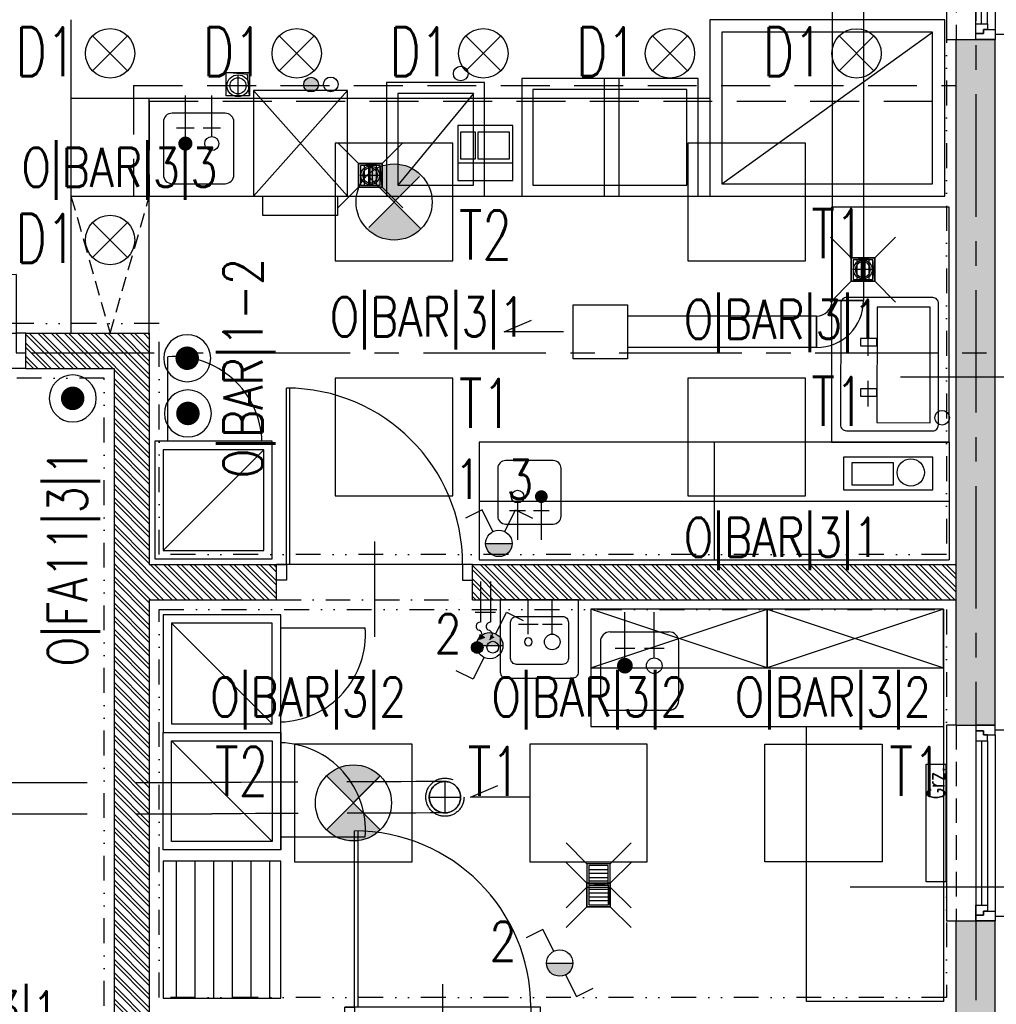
# Model space of a CAD drawing. Extents: x 41755 to 123924, y -112333 to 86187.
# Tile 229 of 256: x 101903 to 102401, y -7243 to -6741. Entities that reach past the tile are written whole.
import ezdxf
from ezdxf.enums import TextEntityAlignment as Align

# ---------------------------------------------------------------- set-up
doc = ezdxf.new("R2010")
doc.units = 0
doc.header["$LTSCALE"] = 50
for name, pattern in [('ACAD_ISO04W100', [30.5, 24, -3, 0.5, -3]), ('CENTER', [2, 1.25, -0.25, 0.25, -0.25]), ('DASHDOT', [1, 0.5, -0.25, 0, -0.25]), ('DASHED', [0.75, 0.5, -0.25]), ('DASHED2', [0.375, 0.25, -0.125]), ('DIVIDE', [31.75, 12.7, -6.35, 0, -6.35, 0, -6.35])]:
    doc.linetypes.add(name, pattern=pattern)
doc.layers.get('0').update_dxf_attribs({"color": 101, "linetype": 'CONTINUOUS'})
for name, color, linetype in [('-A_TECHNOLOGIA', 120, 'CONTINUOUS'), ('Drz---drzwi', 5, 'CONTINUOUS'), ('E-90', 6, 'CONTINUOUS'), ('E35', 6, 'CONTINUOUS'), ('Ins-co', 2, 'CONTINUOUS'), ('Ins-kan', 54, 'CONTINUOUS'), ('Ins-went', 141, 'CONTINUOUS'), ('Ins-wod', 4, 'CONTINUOUS'), ('Okn---okna', 5, 'CONTINUOUS'), ('Os-osie glowne', 1, 'CENTER'), ('Sc-beton', 7, 'CONTINUOUS'), ('Sc-beton-hatch', 86, 'CONTINUOUS'), ('Sc-cegla pustak', 42, 'CONTINUOUS'), ('Sc-cegla pustak-hatch', 8, 'CONTINUOUS'), ('Sc-izolacja term-styropian', 151, 'STYROPIAN-KA'), ('Sc-nadproza kon', 5, 'DASHED2'), ('Suf-widok', 8, 'CONTINUOUS'), ('W-idok pod', 5, 'DASHED'), ('W-otwor-strop', 1, 'CONTINUOUS'), ('Wyp-kuchnia', 71, 'CONTINUOUS'), ('Wyp-meble', 155, 'CONTINUOUS'), ('Wyp-sanitar', 131, 'CONTINUOUS')]:
    doc.layers.add(name, color=color, linetype=linetype)
doc.styles.add('ROMANS', font='romans', dxfattribs={"width": 0.85})
doc.linetypes.add('STYROPIAN-KA', pattern='A,0.0001,-0.1,[135,ltypeshp.shx,S=0.1,R=0,X=-0.1,Y=0],0,[135,ltypeshp.shx,S=0.1,R=180,X=0.1,Y=0],-0.1', length=0.2001)

# ---------------------------------------------------------------- blocks, each defined once
blk = doc.blocks.new('_jdhjxhgjshg')
at = {"linetype": 'DASHED2'}
for p, q in [((-10, 0), (-10, -100)), ((25, 0), (25, -100))]:
    blk.add_line(p, q, dxfattribs=at)
for p, q in [((10, -5), (10, -95)), ((0, -8), (0, -92)), ((3, -8), (3, -92)), ((6, -8), (6, -92))]:
    blk.add_line(p, q)
for points in [[(-10, 0), (-15, 0), (-15, -100), (-10, -100)], [(25, 0), (28, 0), (28, -100), (25, -100)]]:
    blk.add_lwpolyline(points)
for points in [[(10, -5), (10, 0), (0, 0), (0, -3), (4, -3), (4, -5)], [(6, -8), (6, -5), (4, -5), (4, -3), (0, -3), (0, -5), (0, -8)], [(6, -92), (6, -95), (4, -95), (4, -97), (0, -97), (0, -95), (0, -92)], [(10, -95), (10, -100), (0, -100), (0, -97), (4, -97), (4, -95)]]:
    blk.add_lwpolyline(points, close=True)
blk = doc.blocks.new('_dhgfkgh')
at = {"ltscale": 7}
for p, q in [((-23, -65), (34, -65)), ((-10, -125), (-100, -125)), ((-10, -123), (-99.98, -123))]:
    blk.add_line(p, q, dxfattribs=at)
for points in [[(0, -5), (0, 0), (-10, 0), (-10, -5)], [(0, -130), (0, -125), (-10, -125), (-10, -130)]]:
    blk.add_lwpolyline(points, close=True, dxfattribs=at)
for points in [[(-40, -5), (-10, -5)], [(-10, -125), (-10, -5)]]:
    blk.add_lwpolyline(points, dxfattribs=at)
for centre, radius, start, end in [((-10, -5), 30, 180, 270), ((-10, -125), 90, 90, 180)]:
    blk.add_arc(centre, radius, start, end)
blk = doc.blocks.new('_0630_DRZWI_90')
at = {"ltscale": 7}
for p, q in [((5, 8), (5, 98)), ((6.8, 8), (6.8, 97.98))]:
    blk.add_line(p, q, dxfattribs=at)
at = {"ltscale": 25}
for p, q in [((50, 19.7), (50, -28.9)), ((5, 8), (0, 8)), ((0, 8), (5, 8)), ((0, 0), (0, 8)), ((95, 8), (5, 8)), ((5, 8), (5, 0)), ((95, 8), (95, 0)), ((100, 8), (95, 8)), ((100, 0), (100, 8)), ((5, 0), (0, 0)), ((5, 0), (0, 0)), ((95, 0), (100, 0)), ((95, 0), (100, 0))]:
    blk.add_line(p, q, dxfattribs=at)
at = {"ltscale": 7}
blk.add_arc((5, 8), 90, 0, 90, dxfattribs=at)
blk = doc.blocks.new('_kjfkjkjkjksgdsdf')
for p, q in [((-20, 0), (-25, 0)), ((-25, 0), (-25, -420)), ((0, -5), (0, -415)), ((30, 0), (33, 0)), ((33, 0), (33, -420)), ((-10, -412), (-10, -8)), ((-7, -412), (-7, -8)), ((-4, -412), (-4, -8)), ((-25, -420), (-20, -420)), ((33, -420), (30, -420))]:
    blk.add_line(p, q)
at = {"linetype": 'DASHED2'}
for p, q in [((-20, 0), (-20, -420)), ((30, 0), (30, -420))]:
    blk.add_line(p, q, dxfattribs=at)
for points in [[(0, -5), (0, 0), (-10, 0), (-10, -3), (-6, -3), (-6, -5)], [(-4, -8), (-4, -5), (-6, -5), (-6, -3), (-10, -3), (-10, -5), (-10, -8)], [(-4, -412), (-4, -415), (-6, -415), (-6, -417), (-10, -417), (-10, -415), (-10, -412)], [(0, -415), (0, -420), (-10, -420), (-10, -417), (-6, -417), (-6, -415)]]:
    blk.add_lwpolyline(points, close=True)
blk = doc.blocks.new('_dkjhsjhkfgh')
at = {"layer": 'Ins-went', "ltscale": 2}
for p, q in [((2526.67, 3816.05), (2526.67, 3551.75)), ((2542.67, 3816.05), (2542.67, 3551.75)), ((2526.67, 3551.75), (2542.67, 3551.75)), ((2542.67, 3551.75), (2526.67, 3551.75)), ((2518.67, 3543.75), (2518.67, 3527.75)), ((2518.67, 3527.75), (2518.67, 3543.75))]:
    blk.add_line(p, q, dxfattribs=at)
blk.add_lwpolyline([(2394.45, 3549.58), (2422.15, 3549.58), (2422.15, 3521.88), (2394.45, 3521.88)], close=True, dxfattribs=at)
blk.add_lwpolyline([(2389.45, 3535.73), (2359.21, 3535.73), (2373.22, 3541.75)], dxfattribs=at)
for radius in [8, 24]:
    blk.add_arc((2518.67, 3551.75), radius, 270, 360, dxfattribs=at)
for points in [[(2518.67, 3543.75), (2422.15, 3543.73)], [(2518.67, 3527.75), (2422.15, 3527.73)]]:
    blk.add_spline(points, degree=3, dxfattribs=at)
blk = doc.blocks.new('_ODWODNIENIE_KRATKA')
for p, q in [((-12, 0), (-22.61, 10.61)), ((0, 0), (10.61, 10.61)), ((-11, -2.99), (-1, -2.99)), ((-1, -4.99), (-11, -4.99)), ((-11, -6.99), (-1, -6.99)), ((-1, -8.99), (-11, -8.99)), ((-22.61, -22.6), (-12, -11.99)), ((10.61, -22.6), (0, -11.99))]:
    blk.add_line(p, q)
for points in [[(0, -11.99), (0, 0), (-12, 0), (-12, -11.99)], [(-1, -10.99), (-1, -1), (-11, -1), (-11, -10.99)]]:
    blk.add_lwpolyline(points, close=True)
blk = doc.blocks.new('E-90Przycisk')
at = {"layer": 'E35', "const_width": 3}
blk.add_lwpolyline([(1.5, 0, -1), (-1.5, 0, -1)], format="xyb", close=True, dxfattribs=at)
at = {"layer": 'E35'}
blk.add_circle((0, 0), 6, dxfattribs=at)

msp = doc.modelspace()

# ---------------------------------------------------------------- hatches: boundary and pattern name
at = {"layer": 'E35'}
h = msp.add_hatch(color=256, dxfattribs=at)
edge = h.paths.add_edge_path()
edge.add_line((102093.966, -6833.641), (102107.712, -6819.895))
edge.add_ellipse((102093.966, -6833.641), major_axis=(13.746, 13.746), ratio=1, start_angle=360, end_angle=450)
edge.add_line((102080.22, -6819.895), (102093.966, -6833.641))
edge = h.paths.add_edge_path()
edge.add_line((102107.712, -6847.388), (102093.966, -6833.641))
edge.add_line((102093.966, -6833.641), (102080.22, -6847.388))
edge.add_ellipse((102093.966, -6833.641), major_axis=(-13.746, 13.746), ratio=1, start_angle=90, end_angle=180)
h = msp.add_hatch(color=256, dxfattribs=at)
h.paths.add_polyline_path([(102141.379, -7010.803), (102141.379, -7007.917), (102151.64, -7007.917, 0.217827), (102153.673, -7010.603, -0.6447128)])
h.paths.add_polyline_path([(102141.379, -7010.803, -0.1108892), (102140.731, -7007.917), (102141.379, -7007.917)])
h.paths.add_polyline_path([(102153.673, -7010.603, -0.217827), (102151.64, -7007.917), (102154.231, -7007.917, -0.1026692)])
h = msp.add_hatch(color=256, dxfattribs=at)
h.paths.add_polyline_path([(102136.73, -7057.218), (102136.73, -7060.104), (102146.991, -7060.104, -0.217827), (102149.025, -7057.418, 0.6447128)])
h.paths.add_polyline_path([(102136.73, -7057.218, 0.1108892), (102136.082, -7060.104), (102136.73, -7060.104)])
h.paths.add_polyline_path([(102149.025, -7057.418, 0.217827), (102146.991, -7060.104), (102149.582, -7060.104, 0.1026692)])
h = msp.add_hatch(color=256, dxfattribs=at)
edge = h.paths.add_edge_path()
edge.add_line((102073.2, -7140.394), (102086.947, -7126.648))
edge.add_ellipse((102073.2, -7140.394), major_axis=(13.746, 13.746), ratio=1, start_angle=360, end_angle=450)
edge.add_line((102059.454, -7126.648), (102073.2, -7140.394))
edge = h.paths.add_edge_path()
edge.add_line((102086.947, -7154.14), (102073.2, -7140.394))
edge.add_line((102073.2, -7140.394), (102059.454, -7154.14))
edge.add_ellipse((102073.2, -7140.394), major_axis=(-13.746, 13.746), ratio=1, start_angle=90, end_angle=180)
msp.add_hatch(color=256, dxfattribs=at).paths.add_polyline_path([(102185.277, -7222.136), (102171.777, -7222.136, 1)])
at = {"layer": 'Ins-wod', "linetype": 'ACAD_ISO04W100'}
msp.add_hatch(color=256, dxfattribs=at).paths.add_polyline_path([(102055.316, -6773.718, 1), (102047.828, -6773.718, 1)])
at = {"layer": 'Ins-wod'}
msp.add_hatch(color=256, dxfattribs=at).paths.add_polyline_path([(102136.418, -7058.058, 1), (102136.418, -7064.048, 1)])
at = {"layer": 'Sc-beton-hatch'}
h = msp.add_hatch(dxfattribs=at)
h.set_pattern_fill('ANSI33', color=256, style=0)
h.set_pattern_definition([(45, (48983.4185, 565.478), (-4.49012806, 4.49012806), []), (45, (48987.9087, 565.478), (-4.49012806, 4.49012806), [3.175, -1.5875])])
h.paths.add_polyline_path([(102400.966, -5400.641), (102380.966, -5400.641), (102380.966, -5500.641), (102330.966, -5500.641), (102330.966, -5520.641), (102380.966, -5520.641), (102380.966, -5973.641), (102400.966, -5973.641)])
h.paths.add_polyline_path([(101710.966, -5330.585), (101710.966, -5560.641), (101730.966, -5560.641), (101730.966, -5520.641), (101770.966, -5520.641), (101770.966, -5500.641), (101730.966, -5500.641), (101730.966, -5327.797, 0.0068353), (101990.084, -5287.78), (101987.07, -5268.006, -0.0084051), (101668.963, -5316.121), (101671.621, -5335.944, 0.0010351)])
h.paths.add_polyline_path([(101738.466, -5895.641), (101703.466, -5895.641), (101703.466, -5930.641), (101738.466, -5930.641)])
h.paths.add_polyline_path([(101695.966, -6277.641), (101730.966, -6277.641), (101730.966, -6242.641), (101695.966, -6242.641)])
h.paths.add_polyline_path([(102400.966, -6108.641), (102380.966, -6108.641), (102380.966, -6330.641), (102400.966, -6330.641)])
h.paths.add_polyline_path([(100985.966, -5895.641), (100950.966, -5895.641), (100950.966, -5930.641), (100985.966, -5930.641)], flags=17)
h.paths.add_polyline_path([(100765.966, -5910.641), (100765.966, -5413.927, 0.0063955), (101010.966, -5401.354), (101009.686, -5381.395, -0.0079596), (100705.366, -5396.058), (100706.01, -5416.048, 0.0010422), (100745.966, -5414.677), (100745.966, -6082.641), (100765.966, -6082.641), (100765.966, -5930.641), (100798.966, -5930.641), (100798.966, -5930.637), (100798.966, -5910.641)])
h.paths.add_polyline_path([(100310.966, -6262.641), (100410.966, -6262.641), (100410.966, -6460.641), (100430.966, -6460.641), (100430.966, -6262.641), (100765.966, -6262.641), (100765.966, -6237.641), (100745.966, -6237.641), (100745.966, -6242.641), (100330.966, -6242.641), (100330.966, -5420.801, 0.0010428), (100370.966, -5420.993), (100371.02, -5400.99, -0.0015651), (100310.966, -5400.641)])
h.paths.add_polyline_path([(100970.966, -6242.641), (100950.966, -6242.641), (100950.966, -6900.641), (100927.966, -6900.641), (100927.966, -6920.641), (100950.966, -6920.641), (100950.966, -7503.141), (100970.966, -7503.141), (100970.966, -6920.641), (101261.966, -6920.641), (101261.966, -7235.641), (101281.966, -7235.641), (101334.966, -7235.641), (101334.966, -7215.641), (101281.966, -7215.641), (101281.966, -6900.641), (100970.966, -6900.641)])
h.paths.add_polyline_path([(100410.966, -6710.641), (100430.966, -6710.641), (100430.966, -6610.641), (100410.966, -6610.641)])
h.paths.add_polyline_path([(100410.966, -6960.641), (100430.966, -6960.641), (100430.966, -6920.641), (100470.966, -6920.641), (100470.966, -6900.641), (100430.966, -6900.641), (100430.966, -6860.641), (100410.966, -6860.641)])
h.paths.add_polyline_path([(100790.966, -6920.641), (100790.966, -6900.641), (100725.966, -6900.641), (100725.966, -6920.641)])
h.paths.add_polyline_path([(101334.966, -6920.641), (101334.966, -6900.641), (101281.966, -6900.641), (101281.966, -6920.641)], flags=17)
h.paths.add_polyline_path([(101556.966, -6920.641), (101556.966, -6900.641), (101468.966, -6900.641), (101468.966, -6920.641)])
h.paths.add_polyline_path([(101710.966, -6900.641), (101690.966, -6900.641), (101690.966, -6920.641), (101710.966, -6920.641)])
h.paths.add_polyline_path([(101730.966, -6900.641), (101710.966, -6900.641), (101710.966, -6920.641), (101710.966, -7215.641), (101690.966, -7215.641), (101690.966, -7235.641), (101730.966, -7235.641)])
h.paths.add_polyline_path([(101488.966, -7215.641), (101468.966, -7215.641), (101468.966, -7235.641), (101556.966, -7235.641), (101556.966, -7215.641), (101503.966, -7215.641), (101503.966, -6920.641), (101488.966, -6920.641)])
h.paths.add_polyline_path([(102400.966, -6750.641), (102380.966, -6750.641), (102380.966, -7100.641), (102400.966, -7100.641)])
h.paths.add_polyline_path([(102400.966, -7200.641), (102380.966, -7200.641), (102380.966, -7465.641), (102400.966, -7465.641)])
h.paths.add_polyline_path([(102380.966, -7650.641), (102332.966, -7650.641), (102332.966, -7670.641), (102380.966, -7670.641), (102380.966, -8275.641), (102400.966, -8275.641), (102400.966, -7615.641), (102380.966, -7615.641)])
h.paths.add_polyline_path([(102133.966, -7650.641), (102133.966, -7670.641), (102227.966, -7670.641), (102227.966, -7650.641)])
h.paths.add_polyline_path([(101905.966, -7650.641), (101905.966, -7670.641), (102008.966, -7670.641), (102008.966, -7650.641)])
h.paths.add_polyline_path([(101710.966, -7670.641), (101710.966, -8400.641), (101685.966, -8400.641), (101685.966, -8420.641), (101730.966, -8420.641), (101730.966, -7670.641), (101770.966, -7670.641), (101770.966, -7650.641), (101227.466, -7650.641), (101227.466, -7670.641)])
h.paths.add_polyline_path([(100950.966, -7650.641), (100430.966, -7650.641), (100430.966, -7590.641), (100410.966, -7590.641), (100410.966, -7670.641), (100745.966, -7670.641), (101092.466, -7670.641), (101092.466, -7650.641), (100970.966, -7650.641), (100970.966, -7603.141), (100950.966, -7603.141)])
h.paths.add_polyline_path([(100410.966, -7440.641), (100430.966, -7440.641), (100430.966, -7397.641), (100410.966, -7397.641)])
h.paths.add_polyline_path([(100430.966, -7110.641), (100410.966, -7110.641), (100410.966, -7307.641), (100430.966, -7307.641)])
h.paths.add_polyline_path([(100745.966, -8420.641), (100765.966, -8420.641), (100765.966, -8400.641), (100410.966, -8400.641), (100410.966, -8420.641)])
h.paths.add_polyline_path([(100765.966, -8420.641), (100785.966, -8420.641), (100785.966, -8400.641), (100765.966, -8400.641)])
h.paths.add_polyline_path([(100785.966, -8400.641), (100785.966, -8420.641), (101097.466, -8420.641), (101097.466, -8400.641)])
h.paths.add_polyline_path([(101322.966, -8420.641), (101322.966, -8400.641), (101227.466, -8400.641), (101227.466, -8420.641)], flags=17)
h.paths.add_polyline_path([(101432.966, -8400.641), (101432.966, -8420.641), (101575.966, -8420.641), (101575.966, -8400.641)])
h.paths.add_polyline_path([(101950.966, -8400.641), (101950.966, -8420.641), (102028.966, -8420.641), (102028.966, -8400.641)])
h.paths.add_polyline_path([(102138.966, -8400.641), (102138.966, -8420.641), (102380.966, -8420.641), (102380.966, -8445.641), (102400.966, -8445.641), (102400.966, -8375.641), (102380.966, -8375.641), (102380.966, -8400.641)])
h.paths.add_polyline_path([(102380.966, -8568.641), (102345.966, -8568.641), (102345.966, -8875.141), (102365.966, -8875.141), (102365.966, -8588.641), (102400.966, -8588.641), (102400.966, -8545.641), (102380.966, -8545.641)])
h.paths.add_polyline_path([(102365.966, -8995.141), (102345.966, -8995.141), (102345.966, -9050.641), (101950.966, -9050.641), (101950.966, -9075.641), (102345.966, -9075.641), (102345.966, -9105.641), (102365.966, -9105.641), (102365.966, -9075.641)])
h.paths.add_polyline_path([(102400.966, -9290.641), (102365.966, -9290.641), (102365.966, -9255.641), (102345.966, -9255.641), (102345.966, -9310.641), (102380.966, -9310.641), (102380.966, -9718.141), (102380.966, -9900.641), (101730.966, -9900.641), (101730.966, -9855.641), (101710.966, -9855.641), (101710.966, -9920.641), (102380.966, -9920.641), (102380.966, -10349.912), (102380.966, -10410.641), (102400.966, -10410.641), (102400.966, -10010.641), (102400.966, -9838.141)])
h.paths.add_polyline_path([(101730.966, -9529.641), (101710.966, -9529.641), (101710.966, -9725.641), (101730.966, -9725.641)], flags=17)
h.paths.add_polyline_path([(101710.966, -9419.641), (101730.966, -9419.641), (101730.966, -8640.641), (101710.966, -8640.641), (101710.966, -9050.641), (101414.966, -9050.641), (101414.966, -9075.641), (101710.966, -9075.641)])
h.paths.add_polyline_path([(101263.966, -9050.641), (101263.966, -9075.641), (101304.966, -9075.641), (101304.966, -9050.641)])
h.paths.add_polyline_path([(101041.966, -9075.641), (101041.966, -9050.641), (100925.966, -9050.641), (100925.966, -9075.641)])
h.paths.add_polyline_path([(100825.966, -9075.641), (100825.966, -9050.641), (100530.966, -9050.641), (100530.966, -9035.641), (100510.966, -9035.641), (100510.966, -9050.641), (100270.966, -9050.641), (100270.966, -9075.641), (100510.966, -9075.641), (100510.966, -9471.141), (100530.966, -9471.141), (100530.966, -9075.641)])
h.paths.add_polyline_path([(100530.966, -8906.641), (100510.966, -8906.641), (100510.966, -8938.641), (100530.966, -8938.641)])
h.paths.add_polyline_path([(100220.966, -9075.641), (100220.966, -9050.641), (100170.966, -9050.641), (100170.966, -9075.641)])
h.paths.add_polyline_path([(100120.966, -9075.641), (100120.966, -9050.641), (100070.966, -9050.641), (100070.966, -9075.641)])
h.paths.add_polyline_path([(100020.966, -9075.641), (100020.966, -9050.641), (99970.966, -9050.641), (99970.966, -9075.641)])
h.paths.add_polyline_path([(99920.966, -9075.641), (99920.966, -9050.641), (99880.966, -9050.641), (99880.966, -9957.641), (99980.966, -9957.641), (99980.966, -9972.641), (100000.966, -9972.641), (100000.966, -9937.641), (99900.966, -9937.641), (99900.966, -9075.641)])
h.paths.add_polyline_path([(101041.966, -9396.641), (101041.966, -9378.641), (100927.966, -9378.641), (100927.966, -9396.641)])
h.paths.add_polyline_path([(100510.966, -9725.641), (100530.966, -9725.641), (100530.966, -9571.141), (100510.966, -9571.141)])
h.paths.add_polyline_path([(100000.966, -10090.641), (100000.966, -10072.641), (99980.966, -10072.641), (99980.966, -10090.641), (99780.966, -10090.641), (99780.966, -10445.641), (100510.966, -10445.641), (100510.966, -10485.641), (100530.966, -10485.641), (100530.966, -10445.641), (100580.966, -10445.641), (100580.966, -10425.641), (100530.966, -10425.641), (100530.966, -10270.641), (100510.966, -10270.641), (100510.966, -10425.641), (99800.966, -10425.641), (99800.966, -10110.641), (100510.966, -10110.641), (100510.966, -10120.641), (100530.966, -10120.641), (100530.966, -9855.641), (100510.966, -9855.641), (100510.966, -10090.641)])
h.paths.add_polyline_path([(100970.966, -9920.641), (101087.466, -9920.641), (101087.466, -9900.641), (100750.966, -9900.641), (100750.966, -9920.641), (100950.966, -9920.641), (100950.966, -10425.641), (100730.966, -10425.641), (100730.966, -10445.641), (100790.966, -10445.641), (100790.966, -10485.641), (100810.966, -10485.641), (100810.966, -10445.641), (101070.966, -10445.641), (101070.966, -10425.641), (100970.966, -10425.641)])
h.paths.add_polyline_path([(101197.466, -9900.641), (101197.466, -9920.641), (101261.966, -9920.641), (101261.966, -10425.641), (101220.966, -10425.641), (101220.966, -10445.641), (101802.966, -10445.641), (101802.966, -10425.641), (101281.966, -10425.641), (101281.966, -9900.641)])
h.paths.add_polyline_path([(102365.966, -10445.641), (102365.966, -10425.641), (102320.966, -10425.641), (102320.966, -10445.641)])
h.paths.add_polyline_path([(102383.466, -10428.141), (102365.966, -10445.641), (102400.966, -10445.641)])
h.paths.add_polyline_path([(102365.966, -10410.641), (102365.966, -10445.641), (102383.466, -10428.141)])
h.paths.add_polyline_path([(102365.966, -10410.641), (102383.466, -10428.141), (102400.966, -10410.641)])
h.paths.add_polyline_path([(102400.966, -10410.641), (102383.466, -10428.141), (102400.966, -10445.641)])
at = {"layer": 'Sc-cegla pustak-hatch'}
h = msp.add_hatch(dxfattribs=at)
h.set_pattern_fill('ANSI32', color=256, scale=0.5, angle=90, style=0)
h.set_pattern_definition([(135, (48983.4185, 565.478), (-3.36759605, -3.36759605), []), (135, (48983.4185, 567.723), (-3.36759605, -3.36759605), [])])
h.paths.add_polyline_path([(101775.966, -6918.641), (101775.966, -6900.641), (101730.966, -6900.641), (101730.966, -6918.641)])
h.paths.add_polyline_path([(101950.966, -6918.641), (101950.966, -7430.641), (101968.966, -7430.641), (101968.966, -7403.641), (102042.966, -7403.641), (102050.966, -7403.641), (102050.966, -7411.641), (102042.966, -7411.641), (102042.966, -7430.641), (102068.766, -7430.641), (102068.766, -7412.641), (102060.966, -7412.641), (102060.966, -7385.641), (101968.966, -7385.641), (101968.966, -7036.641), (102033.966, -7036.641), (102033.966, -7018.641), (101968.966, -7018.641), (101968.966, -6900.641), (101905.966, -6900.641), (101905.966, -6918.641)])
h.paths.add_polyline_path([(102133.966, -7018.641), (102133.966, -7036.641), (102380.966, -7036.641), (102380.966, -7018.641)])
h.paths.add_polyline_path([(102380.966, -7430.641), (102380.966, -7412.641), (102168.766, -7412.641), (102168.766, -7430.641)])
h.paths.add_polyline_path([(101950.966, -7898.641), (101968.966, -7898.641), (101968.966, -7670.641), (101950.966, -7670.641)])
h.paths.add_polyline_path([(101078.966, -7412.641), (101078.966, -7144.641), (101060.966, -7144.641), (101060.966, -7430.641), (101261.966, -7430.641), (101261.966, -7473.141), (101279.966, -7473.141), (101279.966, -7402.641), (101261.966, -7402.641), (101261.966, -7412.641)])
h.paths.add_polyline_path([(101279.966, -7235.641), (101261.966, -7235.641), (101261.966, -7302.641), (101279.966, -7302.641)])
h.paths.add_polyline_path([(100885.966, -7412.641), (100885.966, -7430.641), (100950.966, -7430.641), (100950.966, -7412.641)])
h.paths.add_polyline_path([(100785.966, -7430.641), (100785.966, -7412.641), (100727.966, -7412.641), (100727.966, -7430.641)])
h.paths.add_polyline_path([(100637.966, -7430.641), (100637.966, -7412.641), (100430.966, -7412.641), (100430.966, -7430.641)])
h.paths.add_polyline_path([(100410.966, -7790.641), (100428.966, -7790.641), (100428.966, -7670.641), (100410.966, -7670.641)])
h.paths.add_polyline_path([(100410.966, -8005.641), (100428.966, -8005.641), (100428.966, -8000.641), (101023.966, -8000.641), (101023.966, -8064.641), (101041.966, -8064.641), (101041.966, -7926.641), (101023.966, -7926.641), (101023.966, -7982.641), (100765.966, -7982.641), (100765.966, -7900.641), (100747.966, -7900.641), (100747.966, -7982.641), (100428.966, -7982.641), (100428.966, -7940.641), (100410.966, -7940.641)])
h.paths.add_polyline_path([(100765.966, -7670.641), (100747.966, -7670.641), (100747.966, -7800.641), (100765.966, -7800.641)])
h.paths.add_polyline_path([(101041.966, -7670.641), (101023.966, -7670.641), (101023.966, -7826.641), (101041.966, -7826.641)])
h.paths.add_polyline_path([(101279.966, -7603.141), (101261.966, -7603.141), (101261.966, -7650.641), (101279.966, -7650.641)])
h.paths.add_polyline_path([(101279.966, -7670.641), (101261.966, -7670.641), (101261.966, -8400.641), (101279.966, -8400.641), (101279.966, -8004.641), (101575.966, -8004.641), (101575.966, -7986.641), (101279.966, -7986.641)])
h.paths.add_polyline_path([(101041.966, -8164.641), (101023.966, -8164.641), (101023.966, -8400.641), (101041.966, -8400.641)])
h.paths.add_polyline_path([(100428.966, -8155.641), (100410.966, -8155.641), (100410.966, -8220.641), (100428.966, -8220.641)])
h.paths.add_polyline_path([(100410.966, -8400.641), (100428.966, -8400.641), (100428.966, -8370.641), (100410.966, -8370.641)])
h.paths.add_polyline_path([(100428.966, -8435.641), (100428.966, -8420.641), (100410.966, -8420.641), (100410.966, -8435.641)])
h.paths.add_polyline_path([(100410.966, -8650.641), (100428.966, -8650.641), (100428.966, -8585.641), (100410.966, -8585.641)])
h.paths.add_polyline_path([(100410.966, -8924.641), (100510.966, -8924.641), (100510.966, -8906.641), (100428.966, -8906.641), (100428.966, -8800.641), (100410.966, -8800.641)])
h.paths.add_polyline_path([(100747.966, -8740.641), (100765.966, -8740.641), (100765.966, -8432.641), (100747.966, -8432.641)])
h.paths.add_polyline_path([(101023.966, -9050.641), (101041.966, -9050.641), (101041.966, -8895.641), (101023.966, -8895.641)])
h.paths.add_polyline_path([(101023.966, -8795.641), (101041.966, -8795.641), (101041.966, -8420.641), (101023.966, -8420.641)])
h.paths.add_polyline_path([(101710.966, -8004.641), (101710.966, -7986.641), (101685.966, -7986.641), (101685.966, -8004.641)])
h.paths.add_polyline_path([(101977.966, -8028.641), (101977.966, -8102.641), (101950.966, -8102.641), (101950.966, -8400.641), (101968.966, -8400.641), (101968.966, -8120.641), (102380.966, -8120.641), (102380.966, -8102.641), (101995.966, -8102.641), (101995.966, -8010.641), (101968.966, -8010.641), (101968.966, -7988.641), (101950.966, -7988.641), (101950.966, -8028.641)])
h.paths.add_polyline_path([(101968.966, -8658.641), (101968.966, -8420.641), (101950.966, -8420.641), (101950.966, -8640.641), (101905.966, -8640.641), (101905.966, -8658.641)])
h.paths.add_polyline_path([(101950.966, -8778.641), (101950.966, -8796.641), (102345.966, -8796.641), (102345.966, -8778.641)])
h.paths.add_polyline_path([(101657.966, -8640.641), (101657.966, -8658.641), (101695.966, -8658.641), (101710.966, -8658.641), (101710.966, -8640.641)])
h.paths.add_polyline_path([(101775.966, -8658.641), (101775.966, -8640.641), (101730.966, -8640.641), (101730.966, -8658.641)])
h.paths.add_polyline_path([(101547.966, -8658.641), (101547.966, -8640.641), (101465.966, -8640.641), (101465.966, -8595.641), (101447.966, -8595.641), (101447.966, -8640.641), (101432.966, -8640.641), (101432.966, -8658.641)])
h.paths.add_polyline_path([(101465.966, -8420.641), (101447.966, -8420.641), (101447.966, -8465.641), (101465.966, -8465.641)])
h.paths.add_polyline_path([(101263.966, -8640.641), (101263.966, -9050.641), (101281.966, -9050.641), (101281.966, -8658.641), (101322.966, -8658.641), (101322.966, -8640.641)])
h.paths.add_polyline_path([(100530.966, -9378.641), (100530.966, -9396.641), (100747.966, -9396.641), (100747.966, -9662.641), (100530.966, -9662.641), (100530.966, -9680.641), (101041.966, -9680.641), (101041.966, -9586.141), (101023.966, -9586.141), (101023.966, -9662.641), (100765.966, -9662.641), (100765.966, -9396.641), (100927.966, -9396.641), (100927.966, -9378.641)])
h.paths.add_polyline_path([(101041.966, -9396.641), (101023.966, -9396.641), (101023.966, -9486.141), (101041.966, -9486.141)], flags=17)
h.paths.add_polyline_path([(101041.966, -9075.641), (101023.966, -9075.641), (101023.966, -9378.641), (101041.966, -9378.641)])
h.paths.add_polyline_path([(101664.077, -9409.641), (101664.077, -9391.641), (101281.966, -9391.641), (101281.966, -9075.641), (101263.966, -9075.641), (101263.966, -9725.641), (101281.966, -9725.641), (101281.966, -9680.641), (101710.966, -9680.641), (101710.966, -9662.641), (101281.966, -9662.641), (101281.966, -9409.641)])
h.paths.add_polyline_path([(102345.966, -9310.641), (102345.966, -9292.641), (101950.966, -9292.641), (101950.966, -9310.641)])
h.paths.add_polyline_path([(101950.966, -9552.641), (101968.966, -9552.641), (101968.966, -9542.641), (102380.966, -9542.641), (102380.966, -9524.641), (101968.966, -9524.641), (101968.966, -9418.641), (101950.966, -9418.641)])
h.paths.add_polyline_path([(101968.966, -9672.641), (101968.966, -9662.641), (101950.966, -9662.641), (101950.966, -9790.641), (101968.966, -9790.641), (101968.966, -9690.641), (102118.966, -9690.641), (102118.966, -9900.641), (102136.966, -9900.641), (102136.966, -9672.641)])
h.paths.add_polyline_path([(101950.966, -9890.641), (101950.966, -9900.641), (101968.966, -9900.641), (101968.966, -9890.641)])
h.paths.add_polyline_path([(101263.966, -9900.641), (101281.966, -9900.641), (101281.966, -9855.641), (101263.966, -9855.641)])
h.paths.add_polyline_path([(100768.966, -10090.641), (100768.966, -10030.641), (100750.966, -10030.641), (100750.966, -10120.641), (100768.966, -10120.641), (100768.966, -10108.641), (100950.966, -10108.641), (100950.966, -10090.641)])
h.paths.add_polyline_path([(100768.966, -10220.641), (100750.966, -10220.641), (100750.966, -10425.641), (100768.966, -10425.641)])
h.paths.add_polyline_path([(100768.966, -9930.641), (100768.966, -9920.641), (100750.966, -9920.641), (100750.966, -9930.641)])
at = {"layer": 'W-otwor-strop'}
for points in [[(102008.186, -6767.485), (102020.176, -6767.485), (102020.176, -6779.485), (102019.175, -6768.485)], [(102075.877, -6814.042), (102087.867, -6814.042), (102087.867, -6826.042), (102086.866, -6815.042)], [(102327.434, -6862.12), (102339.424, -6862.12), (102339.424, -6874.12), (102338.423, -6863.12)], [(102192.376, -7181.411), (102204.365, -7181.411), (102204.365, -7193.411), (102203.365, -7182.411)]]:
    msp.add_hatch(color=256, dxfattribs=at).paths.add_polyline_path(points)
at = {"layer": 'Wyp-meble', "ltscale": 0.3}
h = msp.add_hatch(dxfattribs=at)
h.set_pattern_fill('LINE', color=256, scale=3, angle=90, style=0)
h.set_pattern_definition([(90, (508986.169, 56560.511), (-9.525, 3e-15), [])])
h.paths.add_polyline_path([(101976.088, -7240.06), (102036.088, -7240.06), (102036.088, -7170.06), (101976.088, -7170.06)])

# ---------------------------------------------------------------- linework, layer by layer
at = {"layer": '-A_TECHNOLOGIA'}
msp.add_lwpolyline([(101928.995, -6750.641), (101928.995, -6830.641)], dxfattribs=at)
at = {"layer": 'E35'}
for p, q in [((101957.876, -6766.667), (101940.056, -6748.848)), ((101957.876, -6748.848), (101940.056, -6766.667)), ((102053.16, -6748.848), (102035.341, -6766.667)), ((102035.341, -6748.848), (102053.16, -6766.667)), ((102148.445, -6748.848), (102130.626, -6766.667)), ((102130.626, -6748.848), (102148.445, -6766.667)), ((102243.73, -6748.848), (102225.911, -6766.667)), ((102225.911, -6748.848), (102243.73, -6766.667)), ((102338.994, -6748.869), (102321.175, -6766.688)), ((102321.175, -6748.869), (102338.994, -6766.688)), ((102080.22, -6819.895), (102107.712, -6847.388)), ((101957.876, -6861.952), (101940.056, -6844.133)), ((101957.876, -6844.133), (101940.056, -6861.952)), ((102422.664, -6923.033), (102352.48, -6923.033)), ((102138.933, -6990.846), (102130.397, -6995.12)), ((102144.458, -7001.882), (102138.933, -6990.846)), ((102150.503, -7001.882), (102156.029, -6990.846)), ((102156.029, -6990.846), (102164.564, -6995.12)), ((102140.731, -7007.917), (102154.231, -7007.917)), ((102145.854, -7054.068), (102151.38, -7043.032)), ((102151.38, -7043.032), (102159.916, -7047.306)), ((102136.082, -7060.104), (102149.582, -7060.104)), ((102139.81, -7066.139), (102134.284, -7077.175)), ((102134.284, -7077.175), (102125.748, -7072.901)), ((102059.454, -7126.648), (102086.947, -7154.14)), ((102059.454, -7154.14), (102086.947, -7126.648)), ((102492.93, -7183.436), (102326.907, -7183.436)), ((102169.979, -7205.064), (102161.444, -7209.338)), ((102175.505, -7216.1), (102169.979, -7205.064)), ((102171.777, -7222.136), (102185.277, -7222.136)), ((102181.55, -7228.171), (102187.075, -7239.207)), ((102187.075, -7239.207), (102195.611, -7234.933))]:
    msp.add_line(p, q, dxfattribs=at)
at = {"layer": 'E35', "linetype": 'Continuous', "ltscale": 0.3}
for p, q in [((102081.006, -6846.601), (102106.926, -6820.681)), ((102060.24, -7153.354), (102086.16, -7127.434))]:
    msp.add_line(p, q, dxfattribs=at)
for points in [[(102063.966, -6863.641), (102123.966, -6863.641), (102123.966, -6803.641), (102063.966, -6803.641)], [(102243.966, -6863.641), (102303.966, -6863.641), (102303.966, -6803.641), (102243.966, -6803.641)], [(102063.966, -6983.641), (102123.966, -6983.641), (102123.966, -6923.641), (102063.966, -6923.641)], [(102243.966, -6983.641), (102303.966, -6983.641), (102303.966, -6923.641), (102243.966, -6923.641)], [(102043.2, -7170.394), (102103.2, -7170.394), (102103.2, -7110.394), (102043.2, -7110.394)], [(102163.2, -7170.394), (102223.2, -7170.394), (102223.2, -7110.394), (102163.2, -7110.394)], [(102343.2, -7170.394), (102283.2, -7170.394), (102283.2, -7110.394), (102343.2, -7110.394)]]:
    msp.add_lwpolyline(points, close=True, dxfattribs=at)
at = {"layer": 'E35'}
for centre, radius in [((101948.966, -6757.757), 12.6), ((102044.251, -6757.757), 12.6), ((102139.536, -6757.757), 12.6), ((102234.82, -6757.757), 12.6), ((102330.084, -6757.778), 12.6), ((102093.966, -6833.641), 19.44), ((101948.966, -6853.042), 12.6), ((102147.481, -7007.917), 6.75), ((102142.832, -7060.104), 6.75), ((102073.2, -7140.394), 19.44), ((102178.527, -7222.136), 6.75)]:
    msp.add_circle(centre, radius, dxfattribs=at)
at = {"layer": 'Ins-co'}
msp.add_lwpolyline([(102365.678, -7120.641), (102375.678, -7120.641), (102375.678, -7180.641), (102365.678, -7180.641)], close=True, dxfattribs=at)
at = {"layer": 'Ins-kan', "ltscale": 5}
for p, q in [((102014.278, -6779.956), (102014.278, -6768.706)), ((102019.903, -6774.331), (102008.653, -6774.331)), ((102081.796, -6825.296), (102081.796, -6814.796)), ((102087.046, -6820.046), (102076.546, -6820.046)), ((102333.343, -6873.384), (102333.343, -6862.884)), ((102338.593, -6868.134), (102328.093, -6868.134))]:
    msp.add_line(p, q, dxfattribs=at)
for centre, radius in [((102014.278, -6774.331), 5.625), ((102014.278, -6774.331), 4.125), ((102081.796, -6820.046), 4.77), ((102333.343, -6868.134), 4.77)]:
    msp.add_circle(centre, radius, dxfattribs=at)
at = {"layer": 'Ins-kan', "ltscale": 5, "extrusion": (2.17336e-70, 9.7811e-55, -1)}
for centre in [(102081.796, -6820.046), (102333.343, -6868.134)]:
    msp.add_ellipse(centre, major_axis=(2.722, 2.722), ratio=1, start_param=3.9269908, end_param=10.2101761, dxfattribs=at)
at = {"layer": 'Ins-went', "linetype": 'DASHED', "ltscale": 2}
for p, q in [((101812.251, -7129.963), (102000.951, -7129.963)), ((102119.888, -7129.483), (102119.953, -7145.483)), ((102111.92, -7137.516), (102127.92, -7137.45)), ((101812.251, -7145.963), (102000.951, -7145.963))]:
    msp.add_line(p, q, dxfattribs=at)
msp.add_lwpolyline([(102163.158, -7137.45), (102132.92, -7137.45), (102146.934, -7131.428)], dxfattribs=at)
for radius in [9.75, 8]:
    msp.add_circle((102119.92, -7137.483), radius, dxfattribs=at)
for start, end in [(90.23131, 270.23131), (270.23131, 90.23131)]:
    msp.add_arc((102119.92, -7137.483), 8, start, end, dxfattribs=at)
for points in [[(102119.888, -7129.483), (102000.951, -7129.963)], [(102119.953, -7145.483), (102000.951, -7145.963)]]:
    msp.add_spline(points, degree=3, dxfattribs=at)
at = {"layer": 'Ins-wod'}
for p, q in [((102138.035, -7027.382), (102138.035, -7048.182)), ((102143.235, -7027.382), (102143.235, -7048.182)), ((102135.435, -7042.982), (102145.835, -7042.982)), ((102137.534, -7056.931), (102137.973, -7054.346)), ((102140.077, -7056.011), (102137.534, -7056.931)), ((102137.973, -7054.346), (102140.077, -7056.011))]:
    msp.add_line(p, q, dxfattribs=at)
for centre, radius in [((102127.978, -6768.072), 3.744), ((102051.572, -6773.718), 3.744), ((102061.649, -6773.614), 3.744), ((102373.782, -6943.755), 3.744), ((102136.418, -7061.053), 2.995), ((102144.348, -7060.897), 2.995)]:
    msp.add_circle(centre, radius, dxfattribs=at)
for centre, radius, start, end in [((102137.856, -7050.251), 2.077, 85.0473, 258.62939), ((102143.056, -7050.251), 2.077, 85.0473, 258.62939), ((102136.4, -7054.629), 2.566, 296.22445, 65.93842), ((102141.6, -7054.629), 2.566, 296.22445, 65.93842)]:
    msp.add_arc(centre, radius, start, end, dxfattribs=at)
for points in [[(102137.973, -7054.346), (102140.077, -7056.011), (102137.534, -7056.931)], [(102143.234, -7054.346), (102145.338, -7056.011), (102142.795, -7056.931)]]:
    msp.add_solid(points, dxfattribs=at)
at = {"layer": 'Os-osie glowne'}
for points in [[(102390.966, -4978.641), (102390.966, -10955.641)], [(99508.966, -6910.641), (111775.966, -6910.641)]]:
    msp.add_lwpolyline(points, dxfattribs=at)
at = {"layer": 'Sc-beton'}
for points in [[(102380.966, -7100.641), (102380.966, -6750.641)], [(102380.966, -6750.641), (102400.966, -6750.641)], [(102400.966, -7100.641), (102400.966, -6750.641)], [(102380.966, -7100.641), (102400.966, -7100.641)], [(102380.966, -7465.641), (102380.966, -7200.641)], [(102380.966, -7200.641), (102400.966, -7200.641)], [(102400.966, -7465.641), (102400.966, -7200.641)]]:
    msp.add_lwpolyline(points, dxfattribs=at)
at = {"layer": 'Sc-cegla pustak'}
for points in [[(101905.966, -6900.641), (101968.966, -6900.641)], [(101905.966, -6918.641), (101905.966, -6900.641)], [(101968.966, -6900.641), (101968.966, -7018.641)], [(101905.966, -6918.641), (101950.966, -6918.641)], [(101950.966, -6918.641), (101950.966, -7430.641)], [(101968.966, -7018.641), (102033.966, -7018.641)], [(102033.966, -7036.641), (102033.966, -7018.641)], [(102133.966, -7018.641), (102380.966, -7018.641)], [(102133.966, -7036.641), (102133.966, -7018.641)], [(101968.966, -7036.641), (101968.966, -7385.641)], [(101968.966, -7036.641), (102033.966, -7036.641)], [(102133.966, -7036.641), (102380.966, -7036.641)]]:
    msp.add_lwpolyline(points, dxfattribs=at)
at = {"layer": 'Sc-izolacja term-styropian', "linetype": 'ByBlock'}
for points in [[(102415.966, -6748.141), (102400.966, -6748.141)], [(102400.966, -7103.141), (102415.966, -7103.141)], [(102400.966, -7198.141), (102415.966, -7198.141)]]:
    msp.add_lwpolyline(points, dxfattribs=at)
at = {"layer": 'Sc-nadproza kon', "linetype": 'DASHDOT', "ltscale": 0.5}
for points in [[(101905.966, -6918.641), (101775.966, -6918.641)], [(102033.966, -7036.641), (102133.966, -7036.641)]]:
    msp.add_lwpolyline(points, dxfattribs=at)
at = {"layer": 'Suf-widok', "linetype": 'DIVIDE', "ltscale": 0.02}
for points in [[(101253.966, -6895.641), (101253.966, -6755.641), (101715.966, -6755.641), (101715.966, -6282.641), (101735.966, -6282.641), (101735.966, -5935.641), (101743.466, -5935.641), (101743.466, -5890.641), (101735.966, -5890.641), (101735.966, -5525.641), (102375.966, -5525.641), (102375.966, -7013.641), (101973.966, -7013.641), (101973.966, -6895.641)], [(102375.966, -7435.641), (101945.966, -7435.641), (101945.966, -6923.641), (101735.966, -6923.641), (101735.966, -7240.641), (101284.966, -7240.641), (101284.966, -7645.641), (102375.966, -7645.641)], [(101973.966, -7041.641), (102375.966, -7041.641), (102375.966, -7239.641), (101973.966, -7239.641)]]:
    msp.add_lwpolyline(points, close=True, dxfattribs=at)
at = {"layer": 'W-idok pod'}
for points in [[(101960.966, -6774.141), (101960.966, -6830.641)], [(101960.966, -6774.141), (102380.966, -6774.141)], [(101968.966, -6782.141), (101968.966, -6830.641)], [(101968.966, -6782.141), (102380.966, -6782.141)], [(101960.966, -6830.641), (101968.966, -6830.641)]]:
    msp.add_lwpolyline(points, dxfattribs=at)
at = {"layer": 'W-otwor-strop', "ltscale": 0.5}
for points in [[(102008.186, -6767.485), (102020.176, -6767.485), (102020.176, -6779.485), (102008.186, -6779.485)], [(102008.186, -6767.485), (102020.176, -6767.485), (102020.176, -6779.485), (102019.175, -6768.485)], [(102075.877, -6814.042), (102087.867, -6814.042), (102087.867, -6826.042), (102075.877, -6826.042)], [(102075.877, -6814.042), (102087.867, -6814.042), (102087.867, -6826.042), (102086.866, -6815.042)], [(102327.434, -6862.12), (102339.424, -6862.12), (102339.424, -6874.12), (102327.434, -6874.12)], [(102327.434, -6862.12), (102339.424, -6862.12), (102339.424, -6874.12), (102338.423, -6863.12)], [(102192.376, -7181.411), (102204.365, -7181.411), (102204.365, -7193.411), (102192.376, -7193.411)], [(102192.376, -7181.411), (102204.365, -7181.411), (102204.365, -7193.411), (102203.365, -7182.411)]]:
    msp.add_lwpolyline(points, close=True, dxfattribs=at)
at = {"layer": 'Wyp-kuchnia'}
for p, q in [((101987.409, -6800.231), (101987.409, -6779.287)), ((102000.909, -6800.231), (102000.909, -6779.287)), ((102007.659, -6788.287), (101980.659, -6788.287)), ((101976.159, -6792.787), (101976.159, -6819.787)), ((102012.159, -6819.787), (102012.159, -6792.787)), ((101982.909, -6795.731), (101991.909, -6795.731)), ((101996.409, -6795.731), (102005.409, -6795.731)), ((101980.659, -6824.287), (102007.659, -6824.287)), ((102335.973, -6912.246), (102335.973, -6899.198)), ((102335.973, -6937.964), (102335.973, -6924.916)), ((102175.224, -6965.616), (102150.924, -6965.616)), ((102146.874, -6969.666), (102146.874, -6993.966)), ((102179.274, -6993.966), (102179.274, -6969.666)), ((102161.049, -6991.317), (102152.949, -6991.317)), ((102156.999, -6987.267), (102156.999, -7006.116)), ((102173.199, -6991.317), (102165.099, -6991.317)), ((102169.149, -6987.267), (102169.149, -7006.116)), ((102150.924, -6998.016), (102175.224, -6998.016)), ((102211.822, -7066.337), (102211.822, -7043.066)), ((102226.822, -7066.337), (102226.822, -7043.066)), ((102204.322, -7053.066), (102234.322, -7053.066)), ((102199.322, -7058.066), (102199.322, -7088.066)), ((102206.822, -7061.337), (102216.822, -7061.337)), ((102221.822, -7061.337), (102231.822, -7061.337)), ((102239.322, -7088.066), (102239.322, -7058.066)), ((102204.322, -7093.066), (102234.322, -7093.066))]:
    msp.add_line(p, q, dxfattribs=at)
for points, const_width in [([(101987.409, -6805.631, 1), (101987.409, -6802.031, 1)], 3.6), ([(102169.149, -6982.407, 1), (102169.149, -6985.647, 1)], 3.24), ([(102211.822, -7072.337, 1), (102211.822, -7068.337, 1)], 4)]:
    msp.add_lwpolyline(points, format="xyb", close=True, dxfattribs=dict(at, const_width=const_width))
msp.add_lwpolyline([(102371.913, -6947.467), (102372.021, -6885.467, 0.4142136), (102369.026, -6882.462), (102325.027, -6882.385, 0.4142136), (102322.021, -6885.38), (102321.914, -6947.38, 0.4142136), (102324.908, -6950.385), (102368.908, -6950.462, 0.4142136)], format="xyb", close=True, dxfattribs=at)
for points in [[(102367.609, -6946.291), (102367.712, -6887.313), (102340.613, -6887.266), (102340.511, -6946.243)], [(102340.531, -6907.082), (102340.531, -6903.276), (102332.171, -6903.276), (102332.171, -6907.082)], [(102340.531, -6932.799), (102340.531, -6928.993), (102332.171, -6928.993), (102332.171, -6932.799)]]:
    msp.add_lwpolyline(points, close=True, dxfattribs=at)
for centre, radius in [((102000.909, -6803.831), 3.6), ((102156.999, -6984.027), 3.24), ((102226.822, -7070.337), 4)]:
    msp.add_circle(centre, radius, dxfattribs=at)
for centre, radius, start, end in [((101980.659, -6792.787), 4.5, 90, 180), ((102007.659, -6792.787), 4.5, 0, 90), ((101980.659, -6819.787), 4.5, 180, 270), ((102007.659, -6819.787), 4.5, 270, 0), ((102150.924, -6969.666), 4.05, 90, 180), ((102175.224, -6969.666), 4.05, 0, 90), ((102150.924, -6993.966), 4.05, 180, 270), ((102175.224, -6993.966), 4.05, 270, 0), ((102204.322, -7058.066), 5, 90, 180), ((102234.322, -7058.066), 5, 0, 90), ((102204.322, -7088.066), 5, 180, 270), ((102234.322, -7088.066), 5, 270, 0)]:
    msp.add_arc(centre, radius, start, end, dxfattribs=at)
at = {"layer": 'Wyp-meble', "ltscale": 0.3}
for p, q in [((101928.995, -6740.577), (101928.995, -6900.641)), ((102261.394, -6824.382), (102368.875, -6746.901)), ((101928.995, -6750.641), (101928.995, -6900.641)), ((102201.314, -6770.641), (102201.314, -6830.641)), ((102208.716, -6770.641), (102208.716, -6830.641)), ((102022.118, -6776.641), (102070.118, -6830.641)), ((102022.118, -6830.641), (102070.118, -6776.641)), ((102134.516, -6778.297), (102095.828, -6824.985)), ((101968.995, -6900.641), (101968.995, -6780.577)), ((102154.586, -6794.607), (102126.586, -6794.607)), ((102126.586, -6794.607), (102126.586, -6822.607)), ((102154.586, -6822.607), (102154.586, -6794.607)), ((102126.586, -6813.663), (102154.586, -6813.663)), ((102126.586, -6822.607), (102154.586, -6822.607)), ((101928.995, -6900.641), (101968.995, -6900.641)), ((101978.416, -6955.81), (101978.416, -6912.641)), ((102377.361, -6956.29), (102137.361, -6956.29)), ((102137.361, -6956.29), (102137.361, -7016.29)), ((102257.361, -6956.29), (102257.361, -7016.29)), ((102377.361, -6956.29), (102377.361, -7016.29)), ((101976.084, -7011.518), (102027.499, -6960.103)), ((102137.361, -6986.29), (102377.361, -6986.29)), ((102137.361, -7016.29), (102377.361, -7016.29)), ((102304.509, -7041.454), (102194.509, -7041.454)), ((102194.509, -7041.454), (102194.509, -7101.454)), ((102194.509, -7071.454), (102284.509, -7041.454)), ((102284.509, -7071.454), (102194.509, -7041.454)), ((102284.509, -7041.454), (102374.509, -7071.454)), ((102374.509, -7041.454), (102284.509, -7071.454)), ((102374.509, -7041.454), (102374.509, -7241.758)), ((102036.088, -7164.369), (102036.088, -7044.369)), ((101980.381, -7048.661), (102031.795, -7100.076)), ((102036.088, -7050.993), (102079.257, -7050.993)), ((102194.509, -7101.454), (102374.509, -7101.454)), ((102304.509, -7241.758), (102304.509, -7101.454)), ((102031.795, -7160.076), (101980.381, -7108.661)), ((102036.088, -7157.744), (102079.257, -7157.744)), ((102374.509, -7241.758), (102304.509, -7241.758))]:
    msp.add_line(p, q, dxfattribs=at)
at = {"layer": 'Wyp-meble', "linetype": 'DASHED', "ltscale": 0.3}
for p, q in [((101928.995, -6830.641), (101948.995, -6900.641)), ((101948.995, -6900.641), (101968.995, -6830.641))]:
    msp.add_line(p, q, dxfattribs=at)
at = {"layer": 'Wyp-meble', "ltscale": 0.3}
for points in [[(102255.134, -6830.641), (102375.134, -6830.641), (102375.134, -6740.641), (102255.134, -6740.641)], [(102261.394, -6824.382), (102368.875, -6824.382), (102368.875, -6746.901), (102261.394, -6746.901)], [(102140.172, -6772.641), (102090.172, -6772.641), (102090.172, -6830.641), (102140.172, -6830.641)], [(102159.161, -6830.641), (102249.161, -6830.641), (102249.161, -6770.641), (102159.161, -6770.641)], [(102022.118, -6830.641), (102070.118, -6830.641), (102070.118, -6776.641), (102022.118, -6776.641)], [(102134.516, -6778.297), (102095.828, -6778.297), (102095.828, -6824.985), (102134.516, -6824.985)], [(102164.793, -6825.01), (102243.529, -6825.01), (102243.529, -6776.273), (102164.793, -6776.273)], [(102128.078, -6797.762), (102135.287, -6797.762), (102135.287, -6811.8), (102128.078, -6811.8)], [(102136.903, -6797.762), (102152.689, -6797.762), (102152.689, -6811.8), (102136.903, -6811.8)], [(102027.015, -6830.641), (102065.086, -6830.641), (102065.086, -6840.603), (102027.015, -6840.603)], [(102317.361, -6956.29), (102377.361, -6956.29), (102377.361, -6836.29), (102317.361, -6836.29)], [(101971.791, -7015.81), (102031.791, -7015.81), (102031.791, -6955.81), (101971.791, -6955.81)], [(101976.084, -7011.518), (102027.499, -7011.518), (102027.499, -6960.103), (101976.084, -6960.103)], [(102369.002, -6980.521), (102369.002, -6963.873), (102323.457, -6963.873), (102323.457, -6980.521)], [(102327.865, -6978.176), (102327.865, -6966.547), (102348.866, -6966.547), (102348.866, -6978.176)], [(102194.509, -7071.454), (102284.509, -7071.454), (102284.509, -7041.454), (102194.509, -7041.454)], [(102284.509, -7071.454), (102374.509, -7071.454), (102374.509, -7041.454), (102284.509, -7041.454)], [(101976.088, -7044.369), (101976.088, -7104.369), (102036.088, -7104.369), (102036.088, -7044.369)], [(101980.381, -7048.661), (101980.381, -7100.076), (102031.795, -7100.076), (102031.795, -7048.661)], [(101976.088, -7164.369), (101976.088, -7104.369), (102036.088, -7104.369), (102036.088, -7164.369)], [(101980.381, -7160.076), (101980.381, -7108.661), (102031.795, -7108.661), (102031.795, -7160.076)], [(101976.088, -7240.06), (102036.088, -7240.06), (102036.088, -7170.06), (101976.088, -7170.06)]]:
    msp.add_lwpolyline(points, close=True, dxfattribs=at)
for points in [[(101928.995, -6780.577), (102255.134, -6780.577)], [(101928.995, -6830.641), (102375.134, -6830.641)]]:
    msp.add_lwpolyline(points, dxfattribs=at)
msp.add_circle((102357.802, -6971.691), 6.926, dxfattribs=at)
for centre, start, end in [((101981.749, -6957.295), 1.90052, 94.26894), ((102034.603, -7054.327), 271.90052, 4.26894), ((102034.603, -7154.411), 355.73106, 88.09948)]:
    msp.add_arc(centre, 44.778, start, end, dxfattribs=at)
at = {"layer": 'Wyp-sanitar'}
for p, q in [((102162.495, -7054.175), (102162.495, -7036.641)), ((102174.713, -7054.198), (102174.713, -7036.641)), ((102157.495, -7049.175), (102167.495, -7049.175)), ((102169.713, -7049.198), (102179.713, -7049.198))]:
    msp.add_line(p, q, dxfattribs=at)
for points in [[(102188.169, -7036.641), (102148.169, -7036.641), (102148.169, -7073.641, 0.4142136), (102151.169, -7076.641), (102185.169, -7076.641, 0.4142136), (102188.169, -7073.641)], [(102179.995, -7069.675), (102156.495, -7069.675, -0.4142136), (102153.495, -7066.675), (102153.495, -7048.175, -0.4142136), (102156.495, -7045.175), (102179.995, -7045.175, -0.4142136), (102182.995, -7048.175), (102182.995, -7066.675, -0.4142136)], [(102162.495, -7060.175, 1), (102162.495, -7056.175, 1)]]:
    msp.add_lwpolyline(points, format="xyb", close=True, dxfattribs=at)
msp.add_circle((102174.713, -7058.198), 4, dxfattribs=at)

# ---------------------------------------------------------------- block references
msp.add_blockref('_dkjhsjhkfgh', (99790.966, -10435.641))
at = {"layer": 'Drz---drzwi', "rotation": 270}
msp.add_blockref('_dhgfkgh', (101905.966, -6910.641), dxfattribs=at)
at = {"layer": 'Drz---drzwi'}
for p in [(102033.966, -7026.641), (102068.766, -7252.641)]:
    msp.add_blockref('_0630_DRZWI_90', p, dxfattribs=at)
at = {"layer": 'E35', "xscale": -2.000000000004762, "yscale": 2, "zscale": 2, "rotation": 49.42344150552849}
for p in [(101988.346, -6913.39), (101929.871, -6933.881), (101988.698, -6941.576)]:
    msp.add_blockref('E-90Przycisk', p, dxfattribs=at)
at = {"layer": 'Ins-kan'}
for p, rotation in [((102075.877, -6814.042), 89.99999999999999), ((102075.877, -6814.042), 89.99999999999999), ((102327.434, -6862.12), 89.99999999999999), ((102327.434, -6862.12), 89.99999999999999), ((102192.36, -7183.411), 180)]:
    msp.add_blockref('_ODWODNIENIE_KRATKA', p, dxfattribs=dict(at, rotation=rotation))
msp.add_blockref('_ODWODNIENIE_KRATKA', (102204.365, -7181.411), dxfattribs=at)
at = {"layer": 'Okn---okna'}
for name, p in [('_kjfkjkjkjksgdsdf', (102400.966, -6330.641)), ('_jdhjxhgjshg', (102390.966, -7100.641))]:
    msp.add_blockref(name, p, dxfattribs=at)

# ---------------------------------------------------------------- texts
at = {"layer": 'E-90', "style": 'ROMANS', "width": 0.8}
for s, rotation, p in [('O|BAR|3|3', 0, (101953.689, -6817.379)), ('O|BAR|1-2', 90, (102018.237, -6918.467)), ('O|BAR|3|1', 360, (102111.155, -6893.687)), ('O|BAR|3|1', 360, (102291.919, -6894.997)), ('O|FA11|3|1', 90, (101928.673, -7015.196)), ('1', 0, (102131.629, -6975.23)), ('3', 0, (102158.129, -6975.23)), ('O|BAR|3|1', 360, (102291.919, -7006.282)), ('2', 360, (102121.528, -7053.975)), ('O|BAR|3|2', 0, (102050.111, -7087.754)), ('O|BAR|3|2', 0, (102193.706, -7087.754)), ('O|BAR|3|2', 0, (102317.915, -7087.754)), ('2', 0, (102149.592, -7211.036)), ('O|FA11|3|1', 360, (101867.092, -7248.001))]:
    msp.add_text(s, height=20, rotation=rotation, dxfattribs=at).set_placement(p, align=Align.MIDDLE)
at = {"layer": 'E35', "style": 'ROMANS', "width": 0.7}
for s, p in [('D1', (101916.156, -6756.934)), ('D1', (102011.831, -6756.934)), ('D1', (102107.116, -6756.934)), ('D1', (102202.401, -6756.934)), ('D1', (102297.665, -6756.955)), ('D1', (101916.156, -6852.219)), ('T2', (102016.111, -7124.281)), ('T1', (102145.029, -7124.281)), ('T1', (102360.384, -7124.281))]:
    msp.add_text(s, height=25, rotation=360, dxfattribs=at).set_placement(p, align=Align.MIDDLE)
for s, p in [('T2', (102140.548, -6850.434)), ('T1', (102320.602, -6849.754)), ('T1', (102140.548, -6936.437)), ('T1', (102320.602, -6935.407))]:
    msp.add_text(s, height=25, dxfattribs=at).set_placement(p, align=Align.MIDDLE)
at = {"layer": 'Ins-co', "style": 'ROMANS', "width": 0.7}
msp.add_text('Grz.', height=9, rotation=90, dxfattribs=at).set_placement((102375.07, -7138.416))

doc.saveas('drawing.dxf')
